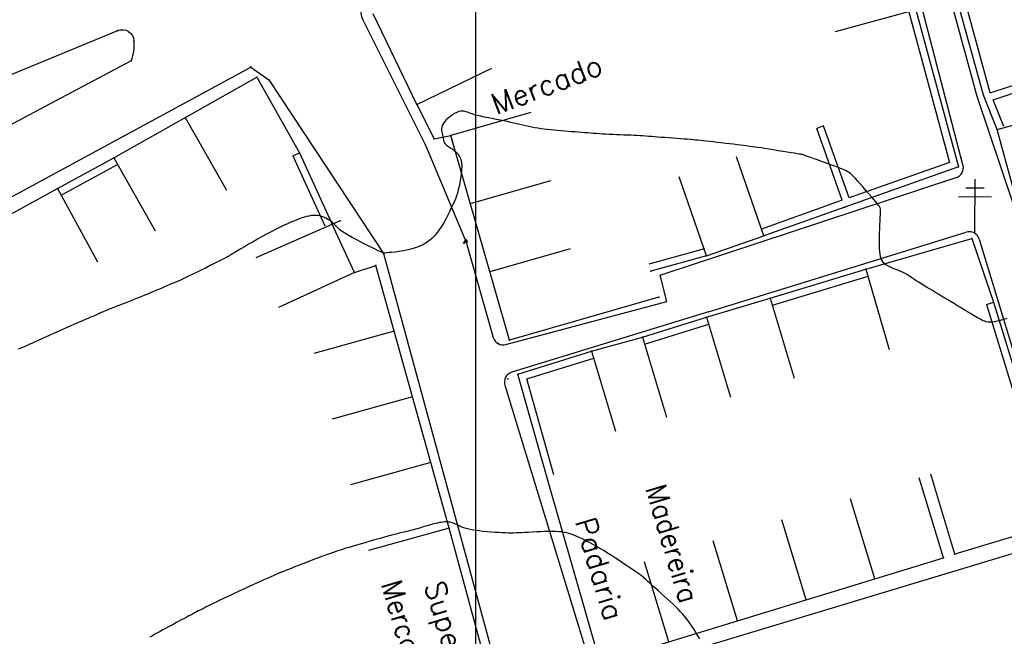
# Model space of a CAD drawing. Header units: millimetres. Extents: x 196436 to 199900, y 8705373 to 8708636.
# Tile 164 of 241: x 198056 to 198151, y 8706834 to 8706893. Entities that reach past the tile are written whole.
import ezdxf
from ezdxf.enums import TextEntityAlignment as Align

# ---------------------------------------------------------------- set-up
doc = ezdxf.new("R2010")
doc.units = ezdxf.units.MM
doc.header["$LTSCALE"] = 5
for name, color, linetype in [('$CURVAS1', 30, 'Continuous'), ('$CURVAS2', 40, 'Continuous'), ('CASA', 6, 'Continuous'), ('MALHA', 9, 'Continuous'), ('MEIO-FIO', 7, 'Continuous'), ('MURO', 9, 'Continuous'), ('POSTE', 3, 'Continuous'), ('TEXTO', 2, 'Continuous')]:
    doc.layers.add(name, color=color, linetype=linetype)
doc.styles.add('GEOSIS', font='ROMANS.SHX')

# ---------------------------------------------------------------- blocks, each defined once
blk = doc.blocks.new('C')
at = {"layer": 'CASA'}
blk.add_lwpolyline([(0, 0), (0, 8)], dxfattribs=at)

msp = doc.modelspace()

# ---------------------------------------------------------------- linework, layer by layer
at = {"layer": '$CURVAS1'}
msp.add_polyline3d([(198121.465, 8706833.837, 690), (198121.281, 8706834.151, 690), (198121.097, 8706834.455, 690), (198120.915, 8706834.748, 690), (198120.736, 8706835.025, 690), (198120.56, 8706835.286, 690), (198120.385, 8706835.531, 690), (198120.207, 8706835.766, 690), (198120.024, 8706835.994, 690), (198119.831, 8706836.22, 690), (198119.626, 8706836.446, 690), (198119.405, 8706836.676, 690), (198119.165, 8706836.916, 690), (198118.905, 8706837.166, 690), (198118.629, 8706837.424, 690), (198118.344, 8706837.685, 690), (198118.056, 8706837.944, 690), (198117.774, 8706838.197, 690), (198117.502, 8706838.439, 690), (198117.248, 8706838.665, 690), (198117.018, 8706838.871, 690), (198116.818, 8706839.053, 690), (198116.646, 8706839.212, 690), (198116.497, 8706839.351, 690), (198116.368, 8706839.472, 690), (198116.255, 8706839.578, 690), (198116.156, 8706839.67, 690), (198116.065, 8706839.751, 690), (198115.979, 8706839.824, 690), (198115.895, 8706839.89, 690), (198115.807, 8706839.955, 690), (198115.711, 8706840.023, 690), (198115.601, 8706840.097, 690), (198115.473, 8706840.182, 690), (198115.321, 8706840.283, 690), (198115.14, 8706840.403, 690), (198114.925, 8706840.548, 690), (198114.673, 8706840.719, 690), (198114.387, 8706840.914, 690), (198114.074, 8706841.127, 690), (198113.737, 8706841.353, 690), (198113.383, 8706841.588, 690), (198113.017, 8706841.826, 690), (198112.644, 8706842.063, 690), (198112.27, 8706842.294, 690), (198111.899, 8706842.514, 690), (198111.534, 8706842.721, 690), (198111.179, 8706842.916, 690), (198110.836, 8706843.098, 690), (198110.507, 8706843.265, 690), (198110.196, 8706843.417, 690), (198109.904, 8706843.554, 690), (198109.636, 8706843.675, 690), (198109.391, 8706843.779, 690), (198109.163, 8706843.867, 690), (198108.944, 8706843.941, 690), (198108.726, 8706844, 690), (198108.5, 8706844.047, 690), (198108.259, 8706844.082, 690), (198107.993, 8706844.105, 690), (198107.696, 8706844.119, 690), (198107.361, 8706844.124, 690), (198106.996, 8706844.121, 690), (198106.61, 8706844.112, 690), (198106.214, 8706844.098, 690), (198105.816, 8706844.081, 690), (198105.429, 8706844.063, 690), (198105.06, 8706844.044, 690), (198104.72, 8706844.026, 690), (198104.416, 8706844.01, 690), (198104.142, 8706843.997, 690), (198103.887, 8706843.987, 690), (198103.642, 8706843.981, 690), (198103.398, 8706843.979, 690), (198103.144, 8706843.981, 690), (198102.871, 8706843.988, 690), (198102.57, 8706844, 690), (198102.233, 8706844.017, 690), (198101.869, 8706844.04, 690), (198101.485, 8706844.067, 690), (198101.093, 8706844.101, 690), (198100.703, 8706844.14, 690), (198100.324, 8706844.184, 690), (198099.966, 8706844.234, 690), (198099.64, 8706844.29, 690), (198099.352, 8706844.35, 690), (198099.101, 8706844.416, 690), (198098.882, 8706844.483, 690), (198098.691, 8706844.553, 690), (198098.524, 8706844.622, 690), (198098.377, 8706844.689, 690), (198098.244, 8706844.754, 690), (198098.122, 8706844.813, 690), (198098.007, 8706844.868, 690), (198097.895, 8706844.915, 690), (198097.786, 8706844.957, 690), (198097.675, 8706844.991, 690), (198097.562, 8706845.017, 690), (198097.443, 8706845.036, 690), (198097.317, 8706845.047, 690), (198097.181, 8706845.049, 690), (198097.033, 8706845.043, 690), (198096.874, 8706845.028, 690), (198096.706, 8706845.005, 690), (198096.53, 8706844.976, 690), (198096.347, 8706844.94, 690), (198096.159, 8706844.898, 690), (198095.967, 8706844.851, 690), (198095.772, 8706844.8, 690), (198095.576, 8706844.744, 690), (198095.38, 8706844.686, 690), (198095.185, 8706844.626, 690), (198094.992, 8706844.566, 690), (198094.801, 8706844.507, 690), (198094.614, 8706844.449, 690), (198094.433, 8706844.394, 690), (198094.257, 8706844.344, 690), (198094.087, 8706844.298, 690), (198093.918, 8706844.256, 690), (198093.747, 8706844.214, 690), (198093.568, 8706844.172, 690), (198093.375, 8706844.128, 690), (198093.165, 8706844.078, 690), (198092.932, 8706844.022, 690), (198092.67, 8706843.957, 690), (198092.378, 8706843.881, 690), (198092.057, 8706843.797, 690), (198091.715, 8706843.705, 690), (198091.356, 8706843.607, 690), (198090.986, 8706843.504, 690), (198090.611, 8706843.399, 690), (198090.235, 8706843.293, 690), (198089.865, 8706843.188, 690), (198089.504, 8706843.085, 690), (198089.155, 8706842.984, 690), (198088.817, 8706842.885, 690), (198088.49, 8706842.789, 690), (198088.176, 8706842.696, 690), (198087.874, 8706842.605, 690), (198087.584, 8706842.517, 690), (198087.307, 8706842.431, 690), (198087.043, 8706842.347, 690), (198086.787, 8706842.265, 690), (198086.533, 8706842.181, 690), (198086.276, 8706842.094, 690), (198086.011, 8706842.002, 690), (198085.733, 8706841.902, 690), (198085.436, 8706841.794, 690), (198085.115, 8706841.674, 690), (198084.768, 8706841.543, 690), (198084.4, 8706841.402, 690), (198084.023, 8706841.257, 690), (198083.645, 8706841.11, 690), (198083.276, 8706840.967, 690), (198082.926, 8706840.83, 690), (198082.604, 8706840.704, 690), (198082.321, 8706840.593, 690), (198082.083, 8706840.499, 690), (198081.887, 8706840.423, 690), (198081.728, 8706840.361, 690), (198081.6, 8706840.311, 690), (198081.499, 8706840.271, 690), (198081.418, 8706840.24, 690), (198081.352, 8706840.214, 690), (198081.297, 8706840.192, 690), (198081.245, 8706840.172, 690), (198081.191, 8706840.15, 690), (198081.126, 8706840.122, 690), (198081.043, 8706840.087, 690), (198080.935, 8706840.039, 690), (198080.794, 8706839.977, 690), (198080.613, 8706839.896, 690), (198080.384, 8706839.794, 690), (198080.102, 8706839.667, 690), (198079.775, 8706839.52, 690), (198079.41, 8706839.355, 690), (198079.017, 8706839.177, 690), (198078.605, 8706838.99, 690), (198078.182, 8706838.796, 690), (198077.759, 8706838.601, 690), (198077.342, 8706838.408, 690), (198076.941, 8706838.221, 690), (198076.557, 8706838.04, 690), (198076.192, 8706837.866, 690), (198075.845, 8706837.7, 690), (198075.518, 8706837.542, 690), (198075.212, 8706837.394, 690), (198074.928, 8706837.255, 690), (198074.665, 8706837.127, 690), (198074.425, 8706837.009, 690), (198074.204, 8706836.9, 690), (198073.999, 8706836.798, 690), (198073.806, 8706836.701, 690), (198073.62, 8706836.607, 690), (198073.439, 8706836.515, 690), (198073.258, 8706836.421, 690), (198073.073, 8706836.325, 690), (198072.882, 8706836.224, 690), (198072.683, 8706836.119, 690), (198072.478, 8706836.009, 690), (198072.265, 8706835.895, 690), (198072.044, 8706835.777, 690), (198071.816, 8706835.654, 690), (198071.581, 8706835.528, 690), (198071.338, 8706835.398, 690), (198071.088, 8706835.264, 690), (198070.833, 8706835.127, 690), (198070.574, 8706834.987, 690), (198070.313, 8706834.847, 690), (198070.052, 8706834.705, 690), (198069.793, 8706834.563, 690), (198069.539, 8706834.422, 690), (198069.29, 8706834.283, 690), (198069.048, 8706834.145, 690), (198068.812, 8706834.008, 690)], dxfattribs=at)
at = {"layer": '$CURVAS2'}
for points in [[(198150.858, 8706864.526, 689), (198150.543, 8706864.428, 689), (198150.236, 8706864.339, 689), (198149.946, 8706864.266, 689), (198149.681, 8706864.212, 689), (198149.447, 8706864.182, 689), (198149.242, 8706864.175, 689), (198149.062, 8706864.187, 689), (198148.9, 8706864.217, 689), (198148.754, 8706864.261, 689), (198148.616, 8706864.316, 689), (198148.484, 8706864.38, 689), (198148.352, 8706864.45, 689), (198148.215, 8706864.525, 689), (198148.071, 8706864.604, 689), (198147.918, 8706864.69, 689), (198147.755, 8706864.783, 689), (198147.577, 8706864.886, 689), (198147.385, 8706864.998, 689), (198147.175, 8706865.123, 689), (198146.945, 8706865.26, 689), (198146.695, 8706865.411, 689), (198146.426, 8706865.574, 689), (198146.142, 8706865.747, 689), (198145.847, 8706865.927, 689), (198145.544, 8706866.112, 689), (198145.237, 8706866.299, 689), (198144.928, 8706866.485, 689), (198144.622, 8706866.669, 689), (198144.321, 8706866.849, 689), (198144.027, 8706867.024, 689), (198143.74, 8706867.194, 689), (198143.461, 8706867.361, 689), (198143.19, 8706867.523, 689), (198142.928, 8706867.682, 689), (198142.676, 8706867.838, 689), (198142.434, 8706867.992, 689), (198142.203, 8706868.142, 689), (198141.981, 8706868.289, 689), (198141.765, 8706868.432, 689), (198141.555, 8706868.568, 689), (198141.347, 8706868.698, 689), (198141.139, 8706868.82, 689), (198140.931, 8706868.933, 689), (198140.718, 8706869.037, 689), (198140.502, 8706869.129, 689), (198140.283, 8706869.215, 689), (198140.067, 8706869.297, 689), (198139.857, 8706869.378, 689), (198139.656, 8706869.463, 689), (198139.469, 8706869.556, 689), (198139.3, 8706869.659, 689), (198139.153, 8706869.776, 689), (198139.029, 8706869.912, 689), (198138.929, 8706870.068, 689), (198138.849, 8706870.246, 689), (198138.788, 8706870.45, 689), (198138.743, 8706870.682, 689), (198138.712, 8706870.944, 689), (198138.693, 8706871.238, 689), (198138.683, 8706871.567, 689), (198138.681, 8706871.931, 689), (198138.685, 8706872.319, 689), (198138.693, 8706872.721, 689), (198138.705, 8706873.122, 689), (198138.719, 8706873.511, 689), (198138.733, 8706873.875, 689), (198138.748, 8706874.201, 689), (198138.761, 8706874.479, 689), (198138.77, 8706874.698, 689), (198138.771, 8706874.87, 689), (198138.76, 8706875.008, 689), (198138.73, 8706875.127, 689), (198138.676, 8706875.24, 689), (198138.594, 8706875.362, 689), (198138.478, 8706875.507, 689), (198138.323, 8706875.689, 689), (198138.127, 8706875.917, 689), (198137.897, 8706876.185, 689), (198137.643, 8706876.479, 689), (198137.377, 8706876.787, 689), (198137.106, 8706877.098, 689), (198136.843, 8706877.398, 689), (198136.598, 8706877.676, 689), (198136.38, 8706877.92, 689), (198136.196, 8706878.119, 689), (198136.037, 8706878.281, 689), (198135.892, 8706878.411, 689), (198135.75, 8706878.519, 689), (198135.596, 8706878.614, 689), (198135.421, 8706878.702, 689), (198135.211, 8706878.793, 689), (198134.954, 8706878.894, 689), (198134.644, 8706879.013, 689), (198134.291, 8706879.145, 689), (198133.91, 8706879.285, 689), (198133.515, 8706879.429, 689), (198133.123, 8706879.571, 689), (198132.749, 8706879.706, 689), (198132.407, 8706879.829, 689), (198132.113, 8706879.935, 689), (198131.878, 8706880.019, 689), (198131.699, 8706880.084, 689), (198131.566, 8706880.131, 689), (198131.474, 8706880.164, 689), (198131.413, 8706880.186, 689), (198131.377, 8706880.199, 689), (198131.357, 8706880.206, 689), (198131.346, 8706880.21, 689), (198131.336, 8706880.213, 689), (198131.317, 8706880.217, 689), (198131.282, 8706880.224, 689), (198131.22, 8706880.235, 689), (198131.124, 8706880.25, 689), (198130.983, 8706880.273, 689), (198130.789, 8706880.305, 689), (198130.534, 8706880.346, 689), (198130.211, 8706880.398, 689), (198129.834, 8706880.458, 689), (198129.418, 8706880.525, 689), (198128.98, 8706880.595, 689), (198128.536, 8706880.666, 689), (198128.103, 8706880.735, 689), (198127.695, 8706880.8, 689), (198127.33, 8706880.857, 689), (198127.02, 8706880.905, 689), (198126.754, 8706880.946, 689), (198126.521, 8706880.98, 689), (198126.307, 8706881.01, 689), (198126.098, 8706881.038, 689), (198125.881, 8706881.066, 689), (198125.642, 8706881.095, 689), (198125.368, 8706881.127, 689), (198125.05, 8706881.164, 689), (198124.695, 8706881.206, 689), (198124.313, 8706881.25, 689), (198123.917, 8706881.295, 689), (198123.515, 8706881.341, 689), (198123.121, 8706881.386, 689), (198122.744, 8706881.429, 689), (198122.395, 8706881.469, 689), (198122.084, 8706881.504, 689), (198121.802, 8706881.535, 689), (198121.543, 8706881.563, 689), (198121.296, 8706881.589, 689), (198121.053, 8706881.613, 689), (198120.804, 8706881.637, 689), (198120.541, 8706881.66, 689), (198120.255, 8706881.684, 689), (198119.94, 8706881.71, 689), (198119.599, 8706881.736, 689), (198119.241, 8706881.764, 689), (198118.873, 8706881.791, 689), (198118.501, 8706881.819, 689), (198118.135, 8706881.847, 689), (198117.779, 8706881.874, 689), (198117.443, 8706881.899, 689), (198117.131, 8706881.923, 689), (198116.84, 8706881.946, 689), (198116.562, 8706881.968, 689), (198116.293, 8706881.988, 689), (198116.027, 8706882.007, 689), (198115.756, 8706882.024, 689), (198115.476, 8706882.041, 689), (198115.181, 8706882.056, 689), (198114.865, 8706882.07, 689), (198114.532, 8706882.084, 689), (198114.188, 8706882.098, 689), (198113.837, 8706882.111, 689), (198113.484, 8706882.125, 689), (198113.134, 8706882.139, 689), (198112.792, 8706882.154, 689), (198112.464, 8706882.171, 689), (198112.152, 8706882.189, 689), (198111.854, 8706882.209, 689), (198111.566, 8706882.23, 689), (198111.284, 8706882.252, 689), (198111.005, 8706882.275, 689), (198110.725, 8706882.298, 689), (198110.439, 8706882.321, 689), (198110.143, 8706882.344, 689), (198109.836, 8706882.368, 689), (198109.517, 8706882.391, 689), (198109.191, 8706882.415, 689), (198108.858, 8706882.439, 689), (198108.522, 8706882.465, 689), (198108.186, 8706882.492, 689), (198107.851, 8706882.52, 689), (198107.521, 8706882.551, 689), (198107.196, 8706882.584, 689), (198106.879, 8706882.619, 689), (198106.567, 8706882.658, 689), (198106.261, 8706882.699, 689), (198105.961, 8706882.744, 689), (198105.665, 8706882.792, 689), (198105.375, 8706882.844, 689), (198105.089, 8706882.9, 689), (198104.807, 8706882.961, 689), (198104.526, 8706883.024, 689), (198104.243, 8706883.091, 689), (198103.955, 8706883.16, 689), (198103.659, 8706883.231, 689), (198103.352, 8706883.303, 689), (198103.031, 8706883.376, 689), (198102.693, 8706883.449, 689), (198102.336, 8706883.521, 689), (198101.967, 8706883.593, 689), (198101.593, 8706883.666, 689), (198101.221, 8706883.739, 689), (198100.859, 8706883.812, 689), (198100.514, 8706883.887, 689), (198100.195, 8706883.964, 689), (198099.908, 8706884.042, 689), (198099.659, 8706884.122, 689), (198099.442, 8706884.199, 689), (198099.25, 8706884.269, 689), (198099.075, 8706884.327, 689), (198098.91, 8706884.368, 689), (198098.748, 8706884.387, 689), (198098.58, 8706884.379, 689), (198098.399, 8706884.34, 689), (198098.2, 8706884.266, 689), (198097.988, 8706884.161, 689), (198097.772, 8706884.031, 689), (198097.558, 8706883.88, 689), (198097.355, 8706883.714, 689), (198097.17, 8706883.539, 689), (198097.012, 8706883.359, 689), (198096.888, 8706883.181, 689), (198096.803, 8706883.008, 689), (198096.754, 8706882.841, 689), (198096.734, 8706882.68, 689), (198096.736, 8706882.526, 689), (198096.756, 8706882.378, 689), (198096.785, 8706882.236, 689), (198096.818, 8706882.1, 689), (198096.849, 8706881.969, 689), (198096.873, 8706881.844, 689), (198096.893, 8706881.724, 689), (198096.916, 8706881.609, 689), (198096.946, 8706881.498, 689), (198096.99, 8706881.391, 689), (198097.052, 8706881.286, 689), (198097.138, 8706881.184, 689), (198097.254, 8706881.084, 689), (198097.403, 8706880.984, 689), (198097.577, 8706880.879, 689), (198097.766, 8706880.762, 689), (198097.959, 8706880.628, 689), (198098.147, 8706880.469, 689), (198098.319, 8706880.278, 689), (198098.465, 8706880.051, 689), (198098.575, 8706879.779, 689), (198098.641, 8706879.46, 689), (198098.667, 8706879.103, 689), (198098.659, 8706878.72, 689), (198098.623, 8706878.322, 689), (198098.566, 8706877.922, 689), (198098.495, 8706877.533, 689), (198098.414, 8706877.165, 689), (198098.331, 8706876.832, 689), (198098.251, 8706876.541, 689), (198098.171, 8706876.285, 689), (198098.089, 8706876.051, 689), (198098.001, 8706875.828, 689), (198097.903, 8706875.605, 689), (198097.794, 8706875.369, 689), (198097.669, 8706875.108, 689), (198097.525, 8706874.812, 689), (198097.359, 8706874.471, 689), (198097.169, 8706874.096, 689), (198096.952, 8706873.699, 689), (198096.705, 8706873.294, 689), (198096.426, 8706872.892, 689), (198096.113, 8706872.508, 689), (198095.762, 8706872.155, 689), (198095.372, 8706871.845, 689), (198094.943, 8706871.588, 689), (198094.486, 8706871.381, 689), (198094.015, 8706871.219, 689), (198093.545, 8706871.095, 689), (198093.091, 8706871.003, 689), (198092.665, 8706870.936, 689), (198092.283, 8706870.889, 689), (198091.959, 8706870.855, 689), (198091.703, 8706870.83, 689), (198091.51, 8706870.811, 689), (198091.371, 8706870.797, 689), (198091.277, 8706870.788, 689), (198091.219, 8706870.782, 689), (198091.188, 8706870.78, 689), (198091.176, 8706870.779, 689), (198091.172, 8706870.779, 689), (198091.168, 8706870.78, 689), (198091.156, 8706870.785, 689), (198091.127, 8706870.798, 689), (198091.073, 8706870.824, 689), (198090.985, 8706870.867, 689), (198090.855, 8706870.93, 689), (198090.675, 8706871.018, 689), (198090.435, 8706871.136, 689), (198090.132, 8706871.284, 689), (198089.777, 8706871.46, 689), (198089.388, 8706871.655, 689), (198088.979, 8706871.863, 689), (198088.568, 8706872.078, 689), (198088.171, 8706872.293, 689), (198087.803, 8706872.5, 689), (198087.481, 8706872.694, 689), (198087.217, 8706872.869, 689), (198087.004, 8706873.026, 689), (198086.834, 8706873.168, 689), (198086.696, 8706873.298, 689), (198086.579, 8706873.417, 689), (198086.474, 8706873.53, 689), (198086.37, 8706873.637, 689), (198086.258, 8706873.743, 689), (198086.129, 8706873.848, 689), (198085.984, 8706873.952, 689), (198085.824, 8706874.05, 689), (198085.651, 8706874.142, 689), (198085.468, 8706874.224, 689), (198085.276, 8706874.293, 689), (198085.078, 8706874.348, 689), (198084.875, 8706874.385, 689), (198084.669, 8706874.403, 689), (198084.458, 8706874.401, 689), (198084.24, 8706874.381, 689), (198084.012, 8706874.341, 689), (198083.772, 8706874.284, 689), (198083.518, 8706874.21, 689), (198083.248, 8706874.119, 689), (198082.959, 8706874.011, 689), (198082.648, 8706873.888, 689), (198082.318, 8706873.749, 689), (198081.969, 8706873.595, 689), (198081.603, 8706873.426, 689), (198081.22, 8706873.243, 689), (198080.821, 8706873.045, 689), (198080.409, 8706872.833, 689), (198079.985, 8706872.607, 689), (198079.55, 8706872.369, 689), (198079.112, 8706872.124, 689), (198078.681, 8706871.877, 689), (198078.264, 8706871.635, 689), (198077.871, 8706871.404, 689), (198077.511, 8706871.19, 689), (198077.193, 8706871, 689), (198076.924, 8706870.838, 689), (198076.712, 8706870.711, 689), (198076.552, 8706870.614, 689), (198076.436, 8706870.545, 689), (198076.356, 8706870.497, 689), (198076.306, 8706870.467, 689), (198076.278, 8706870.45, 689), (198076.265, 8706870.442, 689), (198076.259, 8706870.439, 689), (198076.253, 8706870.435, 689), (198076.239, 8706870.428, 689), (198076.209, 8706870.413, 689), (198076.157, 8706870.386, 689), (198076.074, 8706870.344, 689), (198075.953, 8706870.283, 689), (198075.786, 8706870.198, 689), (198075.567, 8706870.086, 689), (198075.289, 8706869.944, 689), (198074.96, 8706869.778, 689), (198074.592, 8706869.591, 689), (198074.193, 8706869.391, 689), (198073.775, 8706869.183, 689), (198073.347, 8706868.972, 689), (198072.92, 8706868.765, 689), (198072.505, 8706868.566, 689), (198072.109, 8706868.382, 689), (198071.733, 8706868.211, 689), (198071.378, 8706868.052, 689), (198071.042, 8706867.905, 689), (198070.725, 8706867.768, 689), (198070.425, 8706867.641, 689), (198070.143, 8706867.521, 689), (198069.877, 8706867.409, 689), (198069.626, 8706867.303, 689), (198069.386, 8706867.201, 689), (198069.151, 8706867.101, 689), (198068.917, 8706867.003, 689), (198068.678, 8706866.903, 689), (198068.43, 8706866.8, 689), (198068.167, 8706866.692, 689), (198067.884, 8706866.579, 689), (198067.579, 8706866.458, 689), (198067.256, 8706866.331, 689), (198066.922, 8706866.201, 689), (198066.586, 8706866.07, 689), (198066.254, 8706865.942, 689), (198065.933, 8706865.817, 689), (198065.631, 8706865.699, 689), (198065.354, 8706865.591, 689), (198065.11, 8706865.493, 689), (198064.895, 8706865.406, 689), (198064.706, 8706865.329, 689), (198064.541, 8706865.26, 689), (198064.396, 8706865.198, 689), (198064.268, 8706865.142, 689), (198064.153, 8706865.092, 689), (198064.048, 8706865.045, 689), (198063.949, 8706865, 689), (198063.85, 8706864.956, 689), (198063.745, 8706864.909, 689), (198063.627, 8706864.857, 689), (198063.49, 8706864.796, 689), (198063.326, 8706864.724, 689), (198063.13, 8706864.639, 689), (198062.895, 8706864.537, 689), (198062.616, 8706864.417, 689), (198062.298, 8706864.281, 689), (198061.949, 8706864.13, 689), (198061.574, 8706863.968, 689), (198061.181, 8706863.798, 689), (198060.776, 8706863.622, 689), (198060.367, 8706863.443, 689), (198059.96, 8706863.263, 689), (198059.561, 8706863.084, 689), (198059.173, 8706862.91, 689), (198058.799, 8706862.74, 689), (198058.441, 8706862.578, 689), (198058.102, 8706862.423, 689), (198057.784, 8706862.278, 689), (198057.489, 8706862.144, 689), (198057.22, 8706862.023, 689), (198056.978, 8706861.916, 689), (198056.759, 8706861.821, 689), (198056.558, 8706861.734, 689), (198056.371, 8706861.654, 689), (198056.192, 8706861.577, 689)], [(198099.174, 8706871.802, 689), (198098.845, 8706871.706, 689), (198099.084, 8706872.128, 689), (198099.197, 8706871.912, 689), (198099.174, 8706871.802, 689)]]:
    msp.add_polyline3d(points, dxfattribs=at)
at = {"layer": 'CASA'}
for points in [[(198094.357, 8706885.029), (198090.178, 8706893.709)], [(198142.156, 8706894.073), (198134.44, 8706891.962)], [(198094.357, 8706885.029), (198101.565, 8706888.499)], [(198065.361, 8706879.896), (198079.032, 8706887.635)], [(198079.032, 8706887.635), (198083.14, 8706880.395)], [(198094.357, 8706885.029), (198096.034, 8706881.735), (198097.612, 8706882.035)], [(198149.944, 8706882.637), (198156.116, 8706884.303)], [(198072.197, 8706883.765), (198076.138, 8706876.804)], [(198103.238, 8706862.46), (198097.612, 8706882.035)], [(198151.749, 8706876.087), (198149.944, 8706882.637)], [(198065.361, 8706879.896), (198069.302, 8706872.934)], [(198127.597, 8706872.431), (198124.984, 8706879.993)], [(198122.099, 8706870.532), (198119.486, 8706878.093)], [(198044.91, 8706868.738), (198059.97, 8706876.96)], [(198059.97, 8706876.96), (198063.803, 8706869.938)], [(198087.024, 8706873.871), (198078.939, 8706870.325)], [(198088.387, 8706868.942), (198086.203, 8706873.676)], [(198122.099, 8706870.532), (198127.597, 8706872.431)], [(198137.383, 8706869.239), (198147.521, 8706872.185)], [(198147.521, 8706872.185), (198149.609, 8706866.086)], [(198088.387, 8706868.942), (198081.123, 8706865.59)], [(198088.387, 8706868.942), (198090.453, 8706869.594)], [(198097.463, 8706844.447), (198090.453, 8706869.594)], [(198137.383, 8706869.239), (198139.616, 8706861.557)], [(198117.533, 8706866.576), (198103.238, 8706862.46)], [(198122.112, 8706864.654), (198128.216, 8706866.479)], [(198128.216, 8706866.479), (198130.508, 8706858.814)], [(198122.112, 8706864.654), (198124.404, 8706856.989)], [(198111.096, 8706861.405), (198115.972, 8706862.749)], [(198115.972, 8706862.749), (198118.264, 8706855.085)], [(198111.096, 8706861.405), (198113.388, 8706853.741)], [(198111.921, 8706831.556), (198106.824, 8706849.353)], [(198145.879, 8706841.954), (198143.581, 8706849.617)], [(198101.833, 8706828.324), (198097.463, 8706844.447)], [(198154.384, 8706844.505), (198145.879, 8706841.954)], [(198111.921, 8706831.556), (198144.808, 8706841.609)]]:
    msp.add_lwpolyline(points, dxfattribs=at)
for p in [(198079.032, 8706887.636, 688.306), (198094.358, 8706885.03, 688.658), (198097.613, 8706882.037, 689.192), (198149.945, 8706882.638, 688.833), (198096.035, 8706881.736, 688.738), (198083.142, 8706880.396, 688.843), (198065.362, 8706879.898, 688.503), (198059.971, 8706876.961, 688.367), (198086.204, 8706873.678, 689.038), (198087.026, 8706873.873, 688.916), (198127.597, 8706872.432, 689.379), (198147.521, 8706872.186, 688.833), (198122.099, 8706870.533, 689.346), (198088.388, 8706868.943, 689.34), (198090.454, 8706869.595, 689.251), (198116.791, 8706869.058, 689.4), (198137.384, 8706869.24, 689.023), (198117.534, 8706866.577, 689.32), (198128.216, 8706866.48, 689.423), (198149.609, 8706866.087, 688.939), (198122.112, 8706864.655, 689.463), (198103.239, 8706862.461, 689.471), (198115.972, 8706862.75, 689.458), (198111.096, 8706861.406, 689.515), (198106.825, 8706849.354, 689.894), (198097.464, 8706844.448, 690.025), (198144.809, 8706841.61, 689.582), (198145.88, 8706841.955, 689.54)]:
    msp.add_point(p, dxfattribs=at)
at = {"layer": 'MALHA'}
msp.add_line((198100, 8708635.599), (198100, 8705384.785), dxfattribs=at)
msp.add_line((198100, 8708635.599), (198100, 8705384.785), dxfattribs=at)
at = {"layer": 'MEIO-FIO'}
for p, q in [((198089.204, 8706893.14), (198095.203, 8706881.136)), ((197987.029, 8706838.995), (198078.458, 8706888.61)), ((198078.458, 8706888.61), (198080.199, 8706887.385)), ((198080.199, 8706887.385), (198091.181, 8706870.761)), ((198095.203, 8706881.136), (198099.109, 8706871.848)), ((198117.686, 8706868.682), (198146.026, 8706878.021)), ((198122.316, 8706865.166), (198146.99, 8706872.802)), ((198099.109, 8706871.848), (198101.688, 8706862.693)), ((198148.236, 8706872.131), (198156.553, 8706844.607)), ((198091.181, 8706870.761), (198102.578, 8706828.825)), ((198118.307, 8706866.156), (198117.686, 8706868.682)), ((198102.885, 8706862.021), (198118.307, 8706866.156)), ((198122.316, 8706865.166), (198103.461, 8706859.382)), ((198102.797, 8706858.149), (198111.409, 8706829.964)), ((198111.409, 8706829.964), (198155.887, 8706843.372))]:
    msp.add_line(p, q, dxfattribs=at)
for points in [[(198146.675, 8706879.244), (198142.689, 8706894.477), (198141.116, 8706900.597), (198138.023, 8706909.742)], [(198151.553, 8706875.336), (198148.027, 8706885.772), (198143.199, 8706903.468)]]:
    msp.add_lwpolyline(points, dxfattribs=at)
msp.add_lwpolyline([(197987.885, 8706859.959), (198065.729, 8706892.102, -0.524343), (198067.277, 8706891.1, -0.083038), (198067.019, 8706889.199), (197992.674, 8706849.738, -0.49432), (197990.454, 8706850.757, 0.073939), (197987.49, 8706858.399, -0.402875), (197987.885, 8706859.959, 1.946457)], format="xyb", dxfattribs=at)
for centre, radius, start, end in [((198090.682, 8706893.962), 1.691, 118.57727, 209.07517), ((198145.713, 8706878.971), 1, 288.24014, 15.8372), ((198147.278, 8706871.844), 1, 16.65013, 106.73888), ((198102.643, 8706862.992), 1, 197.37537, 284.0289), ((198103.757, 8706858.427), 1, 107.26156, 196.13975)]:
    msp.add_arc(centre, radius, start, end, dxfattribs=at)
for p in [(198065.73, 8706892.103, 688.261), (198067.278, 8706891.101, 688.269), (198067.02, 8706889.201, 688.244), (198078.459, 8706888.611, 688.081), (198080.199, 8706887.386, 688.213), (198095.204, 8706881.137, 688.646), (198146.496, 8706879.876, 688.657), (198144.871, 8706877.642, 688.824), (198099.111, 8706871.849, 688.997), (198091.182, 8706870.763, 689), (198102.155, 8706862.121, 689.333), (198103.08, 8706858.749, 689.427)]:
    msp.add_point(p, dxfattribs=at)
at = {"layer": 'MURO'}
for p, q in [((198148.625, 8706885.911), (198143.736, 8706903.769)), ((198149.289, 8706886.135), (198144.42, 8706903.92)), ((198141.48, 8706893.89), (198145.385, 8706879.479)), ((198142.156, 8706894.073), (198146.23, 8706879.035)), ((198149.291, 8706886.132), (198156.221, 8706888.422)), ((198149.553, 8706885.481), (198156.441, 8706887.758)), ((198149.944, 8706882.637), (198148.625, 8706885.911)), ((198149.291, 8706886.132), (198149.289, 8706886.135)), ((198150.594, 8706882.899), (198149.553, 8706885.481)), ((198133.322, 8706882.962), (198132.662, 8706882.727)), ((198135.771, 8706876.083), (198133.322, 8706882.962)), ((198135.111, 8706875.85), (198132.662, 8706882.727)), ((198083.14, 8706880.395), (198086.203, 8706873.676)), ((198059.97, 8706876.96), (198065.361, 8706879.896)), ((198060.305, 8706876.345), (198065.696, 8706879.282)), ((198082.504, 8706880.104), (198085.566, 8706873.386)), ((198145.385, 8706879.479), (198135.771, 8706876.083)), ((198146.23, 8706879.035), (198135.346, 8706875.191)), ((198135.111, 8706875.85), (198127.362, 8706873.091)), ((198135.346, 8706875.191), (198127.597, 8706872.431)), ((198121.911, 8706871.206), (198116.603, 8706869.732)), ((198122.099, 8706870.532), (198116.79, 8706869.057)), ((198128.216, 8706866.479), (198137.383, 8706869.239)), ((198128.418, 8706865.809), (198137.585, 8706868.569)), ((198149.609, 8706866.086), (198156.017, 8706845.059)), ((198148.939, 8706865.882), (198155.149, 8706845.504)), ((198115.972, 8706862.749), (198122.112, 8706864.654)), ((198116.179, 8706862.081), (198122.32, 8706863.985)), ((198104.041, 8706859.201), (198111.096, 8706861.405)), ((198104.9, 8706858.736), (198111.305, 8706860.737)), ((198106.824, 8706849.353), (198104.041, 8706859.201)), ((198107.498, 8706849.543), (198104.9, 8706858.736))]:
    msp.add_line(p, q, dxfattribs=at)
for points in [[(198082.504, 8706880.104), (198083.14, 8706880.395)], [(198148.939, 8706865.882), (198149.609, 8706866.086)]]:
    msp.add_lwpolyline(points, dxfattribs=at)
for p in [(198148.625, 8706885.912, 688.711), (198146.231, 8706879.036, 688.824), (198135.346, 8706875.192, 689.116), (198104.043, 8706859.203, 689.569)]:
    msp.add_point(p, dxfattribs=at)
at = {"layer": 'POSTE'}
for p, q in [((198147.806, 8706872.832), (198147.828, 8706877.872)), ((198146.95, 8706877.036), (198148.7, 8706877.028)), ((198146.246, 8706876.199), (198149.396, 8706876.185))]:
    msp.add_line(p, q, dxfattribs=at)
msp.add_point((198147.807, 8706872.833, 688.82), dxfattribs=at)

# ---------------------------------------------------------------- block references
at = {"layer": 'CASA'}
for p, rotation in [((198105.301, 8706884.245), 106.0338510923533), ((198107.176, 8706877.72), 106.0338510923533), ((198109.051, 8706871.195), 106.0338510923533), ((198092.206, 8706863.307), 105.576433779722), ((198093.958, 8706857.02), 105.576433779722), ((198095.711, 8706850.734), 105.576433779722), ((198144.808, 8706841.609), 16.99809092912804), ((198138.231, 8706839.598), 16.99809092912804), ((198131.653, 8706837.588), 16.99809092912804), ((198097.463, 8706844.447), 105.576433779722), ((198125.076, 8706835.577), 16.99809092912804), ((198118.499, 8706833.566), 16.99809092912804)]:
    msp.add_blockref('C', p, dxfattribs=dict(at, rotation=rotation))

# ---------------------------------------------------------------- texts
at = {"layer": 'TEXTO', "style": 'GEOSIS'}
for s, rotation, p in [('Mercado', 21.01432, (198107.374, 8706885.441)), ('Padaria', 286.57228, (198110.355, 8706840.077)), ('Super', 286.57228, (198095.584, 8706835.177))]:
    msp.add_text(s, height=2, rotation=rotation, dxfattribs=at).set_placement(p, align=Align.BOTTOM_CENTER)
at = {"layer": 'TEXTO', "style": 'GEOSIS', "width": 0.9}
for s, p in [('Madereira', (198117.344, 8706842.508)), ('Mercado', (198091.775, 8706834.108))]:
    msp.add_text(s, height=2, rotation=286.57228, dxfattribs=at).set_placement(p, align=Align.BOTTOM_CENTER)

doc.saveas('drawing.dxf')
